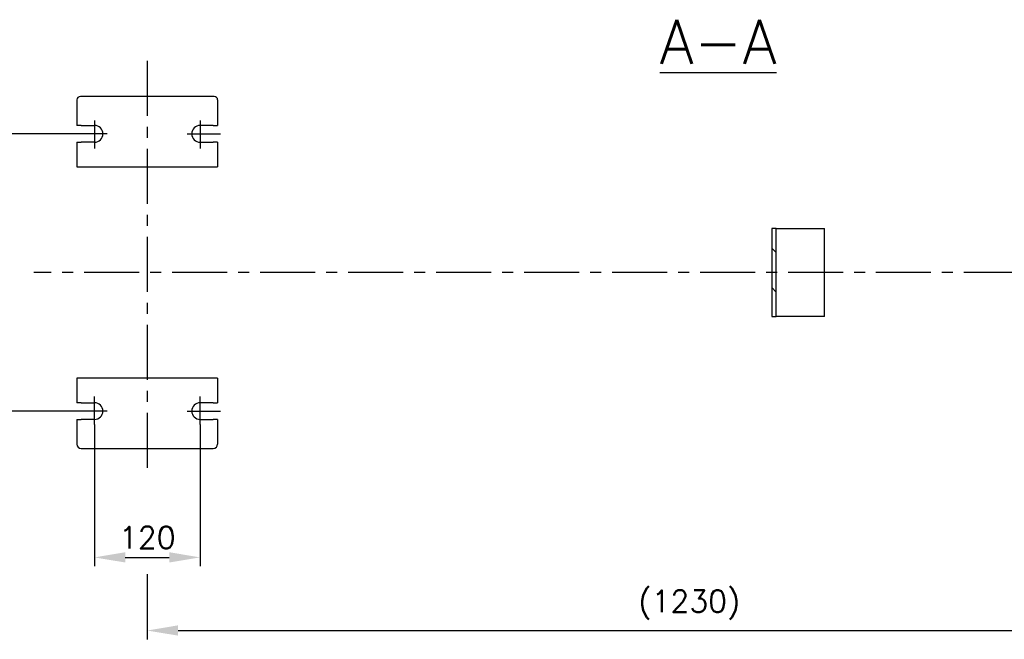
# Model space of a CAD drawing. Header units: millimetres. Extents: x 0 to 5940, y 0 to 4200.
# Tile 25 of 47: x 2069 to 3188, y 780 to 1484. Entities that reach past the tile are written whole.
import ezdxf
from ezdxf.enums import TextEntityAlignment as Align

# ---------------------------------------------------------------- set-up
doc = ezdxf.new("R2010")
doc.units = ezdxf.units.MM
doc.header["$LTSCALE"] = 50
doc.linetypes.add('MITTE', pattern=[2, 1.25, -0.25, 0.25, -0.25])
doc.layers.get('DEFPOINTS').update_dxf_attribs({"linetype": 'CONTINUOUS'})
for name, color, linetype in [('02-LINIE-035', 2, 'CONTINUOUS'), ('05-ACHSE', 1, 'MITTE'), ('06-MASSE1', 1, 'CONTINUOUS'), ('12-TEXT-050', 3, 'CONTINUOUS')]:
    doc.layers.add(name, color=color, linetype=linetype)
doc.styles.add('ACA_NORM', font='ROMANS.SHX')
doc.dimstyles.new('1-10', dxfattribs={"dimscale": 10, "dimtxt": 2.5, "dimasz": 3.5, "dimexe": 1, "dimexo": 0, "dimgap": 1, "dimtad": 1, "dimdec": 0, "dimzin": 0, "dimtxsty": 'ACA_NORM', "dimcen": 0, "dimadec": 0, "dimazin": 0, "dimtfac": 2.4, "dimtdec": 0, "dimtmove": 0, "dimatfit": 3, "dimfxl": 1, "dimtolj": 1, "dimtzin": 0, "dimarcsym": 0})

# ---------------------------------------------------------------- blocks, each defined once
blk = doc.blocks.new('*D3')
at = {"layer": '06-MASSE1', "color": 0, "lineweight": -2}
for p, q in [((2153.8, 1024.5), (2153.8, 863.4)), ((2273.8, 1024.5), (2273.8, 863.4)), ((2188.8, 873.4), (2238.8, 873.4))]:
    blk.add_line(p, q, dxfattribs=at)
at = {"layer": '06-MASSE1', "color": 0}
for points in [[(2188.8, 879.3), (2188.8, 867.6), (2153.8, 873.4)], [(2238.8, 879.3), (2238.8, 867.6), (2273.8, 873.4)]]:
    blk.add_solid(points, dxfattribs=at)
at = {"layer": 'DEFPOINTS', "color": 0}
for p in [(2153.8, 1024.5), (2273.8, 1024.5), (2273.8, 873.4)]:
    blk.add_point(p, dxfattribs=at)
at = {"layer": '06-MASSE1', "color": 0, "insert": (2213.8, 895.9), "char_height": 25, "attachment_point": 5, "style": 'ACA_NORM'}
blk.add_mtext('\\A1;120', dxfattribs=at)
blk = doc.blocks.new('*D4')
at = {"layer": '06-MASSE1', "color": 0, "lineweight": -2}
for p, q in [((2130.4, 1354.7), (1988.6, 1354.7)), ((1998.6, 1319.7), (1998.6, 1074.7)), ((2130.4, 1039.7), (1988.6, 1039.7))]:
    blk.add_line(p, q, dxfattribs=at)
at = {"layer": '06-MASSE1', "color": 0}
for points in [[(1992.7, 1319.7), (2004.4, 1319.7), (1998.6, 1354.7)], [(1992.7, 1074.7), (2004.4, 1074.7), (1998.6, 1039.7)]]:
    blk.add_solid(points, dxfattribs=at)
at = {"layer": 'DEFPOINTS', "color": 0}
for p in [(2130.4, 1354.7), (1998.6, 1039.7), (2130.4, 1039.7)]:
    blk.add_point(p, dxfattribs=at)
at = {"layer": '06-MASSE1', "color": 0, "insert": (1976.1, 1197.2), "char_height": 25, "attachment_point": 5, "rotation": 90, "style": 'ACA_NORM'}
blk.add_mtext('\\A1;315', dxfattribs=at)
blk = doc.blocks.new('*D5')
at = {"layer": '06-MASSE1', "color": 0, "lineweight": -2}
for p, q in [((3446.2, 1049.2), (3446.2, 780.3)), ((2213.8, 854.4), (2213.8, 780.3)), ((2248.8, 790.3), (3411.2, 790.3))]:
    blk.add_line(p, q, dxfattribs=at)
at = {"layer": '06-MASSE1', "color": 0}
for points in [[(2248.8, 796.2), (2248.8, 784.5), (2213.8, 790.3)], [(3411.2, 796.2), (3411.2, 784.5), (3446.2, 790.3)]]:
    blk.add_solid(points, dxfattribs=at)
at = {"layer": 'DEFPOINTS', "color": 0}
for p in [(3446.2, 1049.2), (2213.8, 854.4), (3446.2, 790.3)]:
    blk.add_point(p, dxfattribs=at)
at = {"layer": '06-MASSE1', "color": 0, "insert": (2830, 819.4), "char_height": 25, "attachment_point": 5, "style": 'ACA_NORM'}
blk.add_mtext('\\A1;(1230)', dxfattribs=at)

msp = doc.modelspace()

# ---------------------------------------------------------------- hatches: boundary and pattern name
at = {"layer": '02-LINIE-035'}
h = msp.add_hatch(dxfattribs=at)
h.set_pattern_fill('ANSI31', color=256, scale=254, angle=90.0002, style=0)
h.set_pattern_definition([(135.0002, (829.142, 266.172), (-22.45056, -22.45072), [])])
h.paths.add_polyline_path([(2923.8, 1247.2), (2923.8, 1147.2), (2928.8, 1147.2), (2928.8, 1247.2)])

# ---------------------------------------------------------------- linework, layer by layer
for p, q in [((2133.8, 1393.2), (2133.8, 1364.2)), ((2289.8, 1397.2), (2137.8, 1397.2)), ((2293.8, 1393.2), (2293.8, 1364.2)), ((2138.8, 1364.2), (2133.8, 1364.2)), ((2138.8, 1364.2), (2153.8, 1364.2)), ((2288.8, 1364.2), (2273.8, 1364.2)), ((2288.8, 1364.2), (2293.8, 1364.2)), ((2133.8, 1345.2), (2138.8, 1345.2)), ((2133.8, 1345.2), (2133.8, 1317.2)), ((2153.8, 1345.2), (2138.8, 1345.2)), ((2273.8, 1345.2), (2288.8, 1345.2)), ((2293.8, 1345.2), (2288.8, 1345.2)), ((2293.8, 1345.2), (2293.8, 1317.2)), ((2133.8, 1317.2), (2293.8, 1317.2)), ((2923.8, 1247.2), (2923.8, 1147.2)), ((2928.8, 1247.2), (2923.8, 1247.2)), ((2928.8, 1147.2), (2928.8, 1247.2)), ((2928.8, 1247.2), (2930.8, 1247.2)), ((2930.8, 1247.2), (2983.8, 1247.2)), ((2983.8, 1147.2), (2983.8, 1247.2)), ((2923.8, 1147.2), (2928.8, 1147.2)), ((2930.8, 1147.2), (2928.8, 1147.2)), ((2983.8, 1147.2), (2930.8, 1147.2)), ((2133.8, 1077.2), (2133.8, 1049.2)), ((2293.8, 1077.2), (2133.8, 1077.2)), ((2293.8, 1077.2), (2293.8, 1049.2)), ((2138.8, 1049.2), (2133.8, 1049.2)), ((2138.8, 1049.2), (2153.8, 1049.2)), ((2288.8, 1049.2), (2273.8, 1049.2)), ((2288.8, 1049.2), (2293.8, 1049.2)), ((2133.8, 1030.2), (2138.8, 1030.2)), ((2133.8, 1030.2), (2133.8, 1002.2)), ((2153.8, 1030.2), (2138.8, 1030.2)), ((2273.8, 1030.2), (2288.8, 1030.2)), ((2293.8, 1030.2), (2288.8, 1030.2)), ((2293.8, 1030.2), (2293.8, 1002.2)), ((2138.8, 997.2), (2288.8, 997.2))]:
    msp.add_line(p, q, dxfattribs=at)
for centre, radius, start, end in [((2137.8, 1393.2), 4, 90, 180), ((2289.8, 1393.2), 4, 0, 90), ((2153.8, 1354.7), 9.5, 270, 90), ((2273.8, 1354.7), 9.5, 90, 270), ((2153.8, 1039.7), 9.5, 270, 90), ((2273.8, 1039.7), 9.5, 90, 270), ((2138.8, 1002.2), 5, 180, 270), ((2288.8, 1002.2), 5, 270, 0)]:
    msp.add_arc(centre, radius, start, end, dxfattribs=at)
at = {"layer": '05-ACHSE'}
for p, q in [((2213.8, 1437.7), (2213.8, 965)), ((2153.8, 1369.8), (2153.8, 1338.1)), ((2273.8, 1369.8), (2273.8, 1338.1)), ((2168.3, 1354.7), (2130.4, 1354.7)), ((2259.3, 1354.7), (2297.2, 1354.7)), ((3604.7, 1197.2), (2084.8, 1197.2)), ((2153.8, 1024.5), (2153.8, 1056.2)), ((2273.8, 1024.5), (2273.8, 1056.2)), ((2168.3, 1039.7), (2130.4, 1039.7)), ((2259.3, 1039.7), (2297.2, 1039.7))]:
    msp.add_line(p, q, dxfattribs=at)

# ---------------------------------------------------------------- texts
at = {"layer": '12-TEXT-050', "style": 'ACA_NORM'}
msp.add_text('%%uA-A', height=50, dxfattribs=at).set_placement((2862.8, 1434.4), align=Align.CENTER)

# ---------------------------------------------------------------- dimensions: what is measured, and where the dimension line sits
at = {"layer": '06-MASSE1'}
dim = msp.add_linear_dim(base=(1998.6, 1039.7), p1=(2130.4, 1354.7), p2=(2130.4, 1039.7), angle=270, dimstyle='1-10', dxfattribs=at)
dim.commit()
dim.dimension.update_dxf_attribs({"geometry": '*D4', "text_midpoint": (1976.1, 1197.2)})
dim = msp.add_linear_dim(base=(3446.2, 790.3), p1=(2213.8, 854.4), p2=(3446.2, 1049.2), text='(<>)', dimstyle='1-10', override={"dimrnd": 10}, dxfattribs=at)
dim.commit()
dim.dimension.update_dxf_attribs({"geometry": '*D5', "text_midpoint": (2830, 819.4)})
dim = msp.add_linear_dim(base=(2273.8, 873.4), p1=(2153.8, 1024.5), p2=(2273.8, 1024.5), dimstyle='1-10', dxfattribs=at)
dim.commit()
dim.dimension.update_dxf_attribs({"geometry": '*D3', "text_midpoint": (2213.8, 895.9)})

doc.saveas('drawing.dxf')
